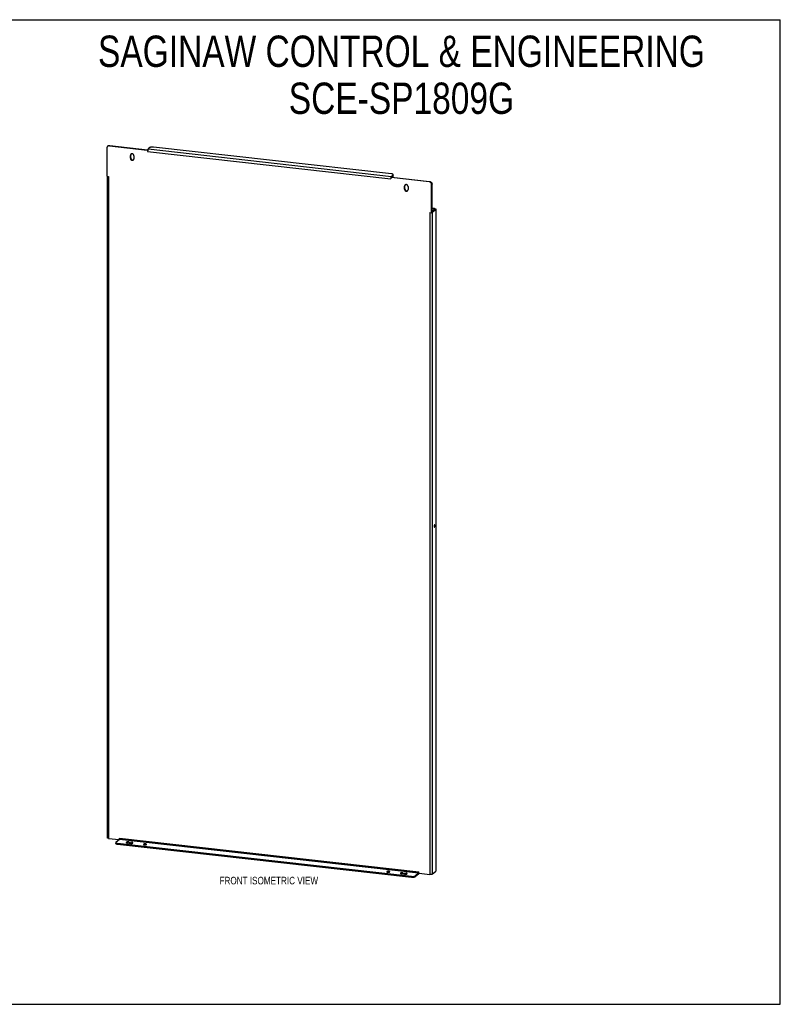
# Model space of a CAD drawing. Header units: inches. Extents: x 0 to 139, y 0 to 90.
# Tile 2 of 2: x 69 to 139, y 0 to 90. Entities that reach past the tile are written whole.
import ezdxf

# ---------------------------------------------------------------- set-up
doc = ezdxf.new("R2010")
doc.units = ezdxf.units.IN
doc.header["$LTSCALE"] = 7.62251
doc.header["$MEASUREMENT"] = 0
doc.layers.get('0').update_dxf_attribs({"linetype": 'CONTINUOUS'})
doc.layers.add('02___PRT_ALL_AXES', color=7, linetype='CONTINUOUS')
doc.layers.add('DIMENSIONS', color=7, linetype='CONTINUOUS')
doc.styles.get("Standard").update_dxf_attribs({"font": 'txt', "width": 0.8})

msp = doc.modelspace()

# ---------------------------------------------------------------- linework, layer by layer
at = {"color": 7, "linetype": 'Continuous'}
for p, q in [((0, 89.677), (138.591, 89.677)), ((138.591, 0), (138.591, 89.677)), ((77.304, 78.146), (77.339, 78.176)), ((77.466, 78.193), (77.501, 78.223)), ((77.501, 78.223), (80.954, 77.835)), ((80.954, 77.835), (80.92, 77.807)), ((80.955, 77.832), (80.954, 77.835)), ((103.137, 75.367), (103.139, 75.356)), ((103.14, 75.354), (103.139, 75.356)), ((103.175, 75.335), (103.14, 75.305)), ((103.164, 75.409), (103.164, 75.327)), ((103.175, 75.335), (106.628, 74.947)), ((103.192, 75.334), (103.312, 75.435)), ((103.312, 75.435), (103.312, 75.534)), ((103.327, 75.461), (103.327, 75.56)), ((106.592, 74.917), (106.628, 74.947)), ((106.827, 74.653), (106.863, 74.683)), ((106.863, 72.117), (106.863, 74.683)), ((106.863, 72.117), (106.827, 72.087)), ((107.056, 72.438), (106.863, 72.46)), ((106.863, 72.211), (107.097, 72.41)), ((106.887, 72.137), (106.863, 72.14)), ((107.091, 72.468), (107.056, 72.438)), ((107.056, 72.438), (107.056, 72.375)), ((107.195, 72.399), (107.097, 72.41)), ((78.048, 14.733), (78.048, 14.634)), ((78.213, 14.661), (78.213, 14.562)), ((104.99, 11.55), (78.213, 14.562)), ((105.629, 11.866), (105.311, 11.596)), ((105.311, 11.695), (105.311, 11.596)), ((105.629, 11.866), (105.629, 11.965)), ((105.656, 11.909), (105.64, 11.982)), ((104.99, 11.649), (104.99, 11.55)), ((0, 0), (138.591, 0))]:
    msp.add_line(p, q, dxfattribs=at)
at = {"color": 3, "linetype": 'Continuous'}
for p, q in [((77.466, 78.193), (80.918, 77.805)), ((81.159, 78.025), (81.012, 77.901)), ((103.162, 75.633), (81.48, 78.072)), ((77.231, 77.981), (77.231, 75.416)), ((80.922, 77.808), (80.918, 77.805)), ((80.918, 77.805), (80.938, 77.686)), ((80.928, 77.812), (80.922, 77.808)), ((80.945, 77.825), (80.928, 77.812)), ((80.938, 77.686), (103.12, 75.191)), ((80.95, 77.828), (80.945, 77.825)), ((81.012, 77.901), (103.164, 75.409)), ((77.231, 75.416), (77.394, 75.397)), ((77.28, 75.41), (77.28, 15.165)), ((77.394, 75.397), (77.394, 15.114)), ((103.125, 75.334), (103.122, 75.325)), ((103.128, 75.343), (103.125, 75.334)), ((103.137, 75.367), (103.134, 75.359)), ((103.135, 75.352), (103.134, 75.35)), ((103.164, 75.409), (103.312, 75.534)), ((103.14, 75.305), (103.12, 75.191)), ((106.592, 74.917), (103.14, 75.305)), ((106.827, 72.087), (106.827, 74.653)), ((106.664, 72.105), (106.664, 11.822)), ((106.664, 72.105), (106.827, 72.087)), ((107.091, 72.468), (106.863, 72.494)), ((106.887, 72.137), (107.195, 72.399)), ((106.887, 72.137), (106.887, 11.855)), ((107.195, 72.399), (107.195, 12.116)), ((107.206, 72.418), (107.206, 12.135)), ((77.394, 15.114), (78.354, 15.007)), ((78.063, 14.76), (78.381, 15.03)), ((104.99, 11.649), (78.213, 14.661)), ((78.374, 15.023), (78.391, 15.118)), ((78.381, 15.03), (105.629, 11.965)), ((78.391, 15.118), (105.667, 12.051)), ((78.391, 15.044), (78.392, 15.047)), ((105.629, 11.965), (105.311, 11.695)), ((105.687, 11.932), (105.667, 12.051)), ((105.679, 11.949), (105.683, 11.94)), ((105.687, 11.932), (106.664, 11.822)), ((106.887, 11.855), (107.195, 12.116))]:
    msp.add_line(p, q, dxfattribs=at)
for points in [[(77.304, 78.146), (77.299, 78.142), (77.29, 78.133), (77.281, 78.123), (77.272, 78.112), (77.264, 78.101), (77.257, 78.089), (77.251, 78.077), (77.246, 78.064), (77.241, 78.051), (77.237, 78.038), (77.234, 78.024), (77.232, 78.01), (77.231, 77.996), (77.231, 77.981)], [(77.466, 78.193), (77.451, 78.194), (77.437, 78.194), (77.423, 78.194), (77.409, 78.192), (77.396, 78.19), (77.382, 78.187), (77.369, 78.183), (77.356, 78.178), (77.344, 78.172), (77.332, 78.166), (77.321, 78.159), (77.31, 78.151), (77.304, 78.146)], [(81.48, 78.072), (81.465, 78.073), (81.451, 78.074), (81.436, 78.075), (81.421, 78.076), (81.406, 78.076), (81.391, 78.076), (81.376, 78.076), (81.361, 78.076), (81.346, 78.075), (81.331, 78.074), (81.317, 78.072), (81.303, 78.071), (81.289, 78.069), (81.275, 78.067), (81.262, 78.065), (81.25, 78.062), (81.238, 78.059), (81.226, 78.056), (81.215, 78.053), (81.205, 78.049), (81.195, 78.046), (81.187, 78.042), (81.179, 78.038), (81.171, 78.034), (81.165, 78.03), (81.159, 78.025)], [(80.985, 77.858), (80.982, 77.855), (80.979, 77.853), (80.976, 77.85), (80.973, 77.847), (80.971, 77.845), (80.968, 77.843), (80.965, 77.84), (80.962, 77.838), (80.96, 77.836), (80.957, 77.834), (80.955, 77.832), (80.952, 77.83), (80.95, 77.828)], [(80.985, 77.858), (80.981, 77.851), (80.978, 77.843), (80.976, 77.834), (80.973, 77.825), (80.97, 77.816), (80.968, 77.807), (80.965, 77.797), (80.963, 77.787), (80.961, 77.777), (80.96, 77.767), (80.958, 77.757), (80.957, 77.747), (80.955, 77.736), (80.955, 77.726), (80.954, 77.715), (80.953, 77.705), (80.953, 77.695), (80.953, 77.685)], [(81.012, 77.901), (81.009, 77.897), (81.005, 77.893), (81.002, 77.889), (80.998, 77.884), (80.995, 77.878), (80.991, 77.872), (80.988, 77.865), (80.985, 77.858)], [(103.134, 75.359), (103.131, 75.351), (103.128, 75.343)], [(103.133, 75.347), (103.132, 75.342), (103.131, 75.34), (103.13, 75.338), (103.13, 75.336), (103.129, 75.334), (103.129, 75.332), (103.128, 75.33), (103.128, 75.329)], [(103.128, 75.329), (103.128, 75.328), (103.128, 75.326), (103.129, 75.324), (103.129, 75.322), (103.13, 75.32), (103.13, 75.318), (103.131, 75.316), (103.132, 75.315), (103.133, 75.313), (103.135, 75.311), (103.136, 75.309), (103.138, 75.307), (103.14, 75.305)], [(103.134, 75.35), (103.134, 75.349), (103.133, 75.347)], [(103.137, 75.367), (103.137, 75.363), (103.137, 75.36), (103.136, 75.358), (103.136, 75.355), (103.135, 75.352)], [(103.164, 75.409), (103.161, 75.406), (103.157, 75.402), (103.154, 75.397), (103.15, 75.392), (103.147, 75.387), (103.143, 75.38), (103.14, 75.374), (103.137, 75.367)], [(103.327, 75.56), (103.327, 75.561), (103.326, 75.566), (103.324, 75.571), (103.322, 75.575), (103.318, 75.58), (103.314, 75.584), (103.309, 75.589), (103.303, 75.593), (103.296, 75.597), (103.289, 75.601), (103.28, 75.605), (103.271, 75.609), (103.261, 75.612), (103.251, 75.616), (103.24, 75.619), (103.228, 75.622), (103.216, 75.625), (103.203, 75.627), (103.19, 75.629), (103.176, 75.631), (103.162, 75.633)], [(103.312, 75.534), (103.316, 75.538), (103.32, 75.543), (103.323, 75.547), (103.325, 75.552), (103.326, 75.557), (103.327, 75.56)], [(103.122, 75.325), (103.12, 75.315), (103.118, 75.306), (103.115, 75.296), (103.114, 75.286), (103.112, 75.276), (103.11, 75.265), (103.109, 75.255), (103.108, 75.245), (103.107, 75.234), (103.106, 75.224), (103.105, 75.213), (103.105, 75.203), (103.105, 75.193)], [(106.827, 74.653), (106.827, 74.667), (106.825, 74.682), (106.823, 74.696), (106.82, 74.71), (106.817, 74.725), (106.812, 74.739), (106.806, 74.753), (106.8, 74.766), (106.793, 74.78), (106.786, 74.792), (106.777, 74.805), (106.768, 74.817), (106.758, 74.829), (106.748, 74.84), (106.737, 74.85), (106.726, 74.86), (106.714, 74.869), (106.701, 74.877), (106.689, 74.885), (106.676, 74.892), (106.662, 74.898), (106.648, 74.904), (106.635, 74.908), (106.621, 74.912), (106.606, 74.915), (106.592, 74.917)], [(106.887, 72.137), (106.882, 72.134), (106.877, 72.131), (106.872, 72.128), (106.866, 72.125), (106.863, 72.124)], [(107.091, 72.468), (107.102, 72.467), (107.112, 72.465), (107.122, 72.464), (107.131, 72.462), (107.141, 72.46), (107.149, 72.457), (107.157, 72.455), (107.165, 72.452), (107.172, 72.449), (107.178, 72.446), (107.184, 72.443), (107.189, 72.44), (107.194, 72.437), (107.198, 72.434), (107.201, 72.43), (107.203, 72.427), (107.205, 72.423), (107.205, 72.42), (107.206, 72.418)], [(107.206, 72.418), (107.206, 72.416), (107.205, 72.413), (107.204, 72.409), (107.202, 72.406), (107.199, 72.403), (107.195, 72.399)], [(77.394, 15.114), (77.385, 15.116), (77.376, 15.117), (77.368, 15.118), (77.359, 15.12), (77.351, 15.122), (77.343, 15.123), (77.336, 15.125), (77.329, 15.127), (77.322, 15.13), (77.316, 15.132), (77.31, 15.134), (77.305, 15.137), (77.3, 15.14), (77.296, 15.142), (77.292, 15.145), (77.289, 15.148), (77.286, 15.151), (77.284, 15.154), (77.282, 15.157), (77.28, 15.16), (77.28, 15.163), (77.28, 15.165)], [(78.063, 14.76), (78.058, 14.755), (78.055, 14.751), (78.052, 14.746), (78.05, 14.742), (78.048, 14.737), (78.048, 14.733)], [(78.048, 14.733), (78.048, 14.732), (78.049, 14.728), (78.05, 14.723), (78.053, 14.718), (78.056, 14.714), (78.06, 14.709), (78.066, 14.705), (78.072, 14.701), (78.078, 14.697), (78.086, 14.693), (78.094, 14.689), (78.103, 14.685), (78.113, 14.681), (78.124, 14.678), (78.135, 14.675), (78.147, 14.672), (78.159, 14.669), (78.172, 14.667), (78.185, 14.664), (78.199, 14.663), (78.213, 14.661)], [(78.38, 15.044), (78.38, 15.044), (78.379, 15.043), (78.379, 15.041), (78.378, 15.04), (78.378, 15.038), (78.378, 15.036), (78.377, 15.034), (78.377, 15.032)], [(78.377, 15.032), (78.377, 15.027), (78.377, 15.026)], [(78.383, 15.049), (78.383, 15.05), (78.383, 15.05), (78.383, 15.05), (78.383, 15.05), (78.383, 15.049), (78.383, 15.049), (78.382, 15.048), (78.382, 15.048), (78.382, 15.047), (78.381, 15.046), (78.38, 15.045), (78.38, 15.044)], [(78.392, 15.047), (78.39, 15.047), (78.389, 15.048), (78.387, 15.048), (78.386, 15.048), (78.384, 15.047), (78.383, 15.047), (78.382, 15.047), (78.381, 15.046), (78.38, 15.045), (78.38, 15.044)], [(78.381, 15.03), (78.383, 15.031), (78.384, 15.033), (78.386, 15.035), (78.387, 15.037), (78.388, 15.039), (78.39, 15.041), (78.391, 15.044)], [(78.392, 15.047), (78.394, 15.05), (78.395, 15.053), (78.396, 15.057), (78.397, 15.06), (78.398, 15.064), (78.399, 15.068), (78.4, 15.071), (78.401, 15.075), (78.402, 15.079), (78.402, 15.083), (78.403, 15.088), (78.404, 15.092), (78.404, 15.096), (78.405, 15.1), (78.405, 15.104), (78.405, 15.109), (78.405, 15.113), (78.405, 15.117)], [(104.99, 11.649), (105.004, 11.648), (105.019, 11.646), (105.034, 11.645), (105.049, 11.645), (105.064, 11.644), (105.079, 11.644), (105.094, 11.645), (105.109, 11.645), (105.124, 11.646), (105.139, 11.647), (105.153, 11.648), (105.167, 11.65), (105.181, 11.652), (105.195, 11.654), (105.208, 11.656), (105.22, 11.659), (105.232, 11.661), (105.244, 11.664), (105.255, 11.668), (105.265, 11.671), (105.274, 11.675), (105.283, 11.679), (105.291, 11.683), (105.298, 11.687), (105.305, 11.691), (105.311, 11.695)], [(105.629, 11.965), (105.63, 11.967), (105.631, 11.968), (105.633, 11.97), (105.634, 11.972), (105.636, 11.974), (105.637, 11.977), (105.638, 11.979), (105.64, 11.982)], [(105.64, 11.982), (105.641, 11.985), (105.642, 11.989), (105.643, 11.992), (105.644, 11.996), (105.646, 11.999), (105.647, 12.003), (105.647, 12.007), (105.648, 12.011), (105.649, 12.015), (105.65, 12.019), (105.65, 12.023), (105.651, 12.027), (105.651, 12.031), (105.652, 12.036), (105.652, 12.04), (105.652, 12.044), (105.652, 12.048), (105.653, 12.052)], [(105.64, 11.982), (105.642, 11.982), (105.644, 11.982), (105.646, 11.982), (105.648, 11.981), (105.65, 11.981), (105.652, 11.98), (105.653, 11.979), (105.655, 11.978), (105.657, 11.977), (105.659, 11.976), (105.661, 11.974), (105.663, 11.973), (105.664, 11.971), (105.666, 11.969), (105.667, 11.967), (105.669, 11.965)], [(105.669, 11.965), (105.669, 11.965), (105.671, 11.962), (105.672, 11.96), (105.674, 11.957), (105.675, 11.955), (105.677, 11.952), (105.679, 11.949)], [(105.683, 11.94), (105.685, 11.937), (105.686, 11.935), (105.687, 11.932)], [(106.887, 11.855), (106.883, 11.852), (106.879, 11.849), (106.874, 11.846), (106.869, 11.844), (106.864, 11.841), (106.858, 11.839), (106.851, 11.837), (106.845, 11.834), (106.837, 11.832), (106.83, 11.83), (106.822, 11.829), (106.814, 11.827), (106.805, 11.826), (106.797, 11.824), (106.788, 11.823), (106.779, 11.822), (106.769, 11.821), (106.76, 11.82), (106.75, 11.82), (106.74, 11.819), (106.731, 11.819), (106.721, 11.819), (106.711, 11.819), (106.702, 11.82), (106.692, 11.82), (106.682, 11.821), (106.673, 11.821), (106.664, 11.822)], [(107.206, 12.135), (107.206, 12.134), (107.205, 12.13), (107.204, 12.127), (107.202, 12.123), (107.199, 12.12), (107.195, 12.116)]]:
    msp.add_lwpolyline(points, dxfattribs=at)
at = {"color": 7, "linetype": 'Continuous'}
for points in [[(77.339, 78.176), (77.345, 78.181), (77.356, 78.189), (77.368, 78.196), (77.38, 78.202), (77.392, 78.208), (77.405, 78.213), (77.418, 78.217), (77.431, 78.22), (77.445, 78.222), (77.459, 78.224), (77.473, 78.224), (77.487, 78.224), (77.501, 78.223)], [(103.145, 75.335), (103.144, 75.336), (103.144, 75.337), (103.144, 75.338), (103.143, 75.34), (103.143, 75.341), (103.143, 75.342), (103.143, 75.343), (103.142, 75.344), (103.142, 75.345), (103.142, 75.346), (103.141, 75.347), (103.141, 75.348), (103.141, 75.349), (103.14, 75.351), (103.14, 75.352), (103.14, 75.353), (103.14, 75.354)], [(103.151, 75.321), (103.15, 75.321), (103.15, 75.322), (103.15, 75.323), (103.149, 75.324), (103.149, 75.325), (103.148, 75.325), (103.148, 75.326), (103.148, 75.327), (103.147, 75.328), (103.147, 75.329), (103.147, 75.33), (103.146, 75.331), (103.146, 75.332), (103.145, 75.333), (103.145, 75.334), (103.145, 75.335)], [(103.169, 75.33), (103.169, 75.33), (103.168, 75.33), (103.168, 75.329), (103.168, 75.329), (103.167, 75.329), (103.167, 75.328), (103.166, 75.328), (103.166, 75.328), (103.166, 75.327), (103.165, 75.327), (103.165, 75.327), (103.164, 75.327), (103.164, 75.326), (103.164, 75.326), (103.163, 75.326), (103.163, 75.326), (103.162, 75.325), (103.162, 75.325), (103.162, 75.325), (103.161, 75.325), (103.161, 75.324), (103.16, 75.324), (103.16, 75.324), (103.16, 75.324), (103.159, 75.324), (103.159, 75.323), (103.158, 75.323), (103.158, 75.323), (103.158, 75.323), (103.157, 75.323), (103.157, 75.322), (103.157, 75.322), (103.156, 75.322), (103.156, 75.322), (103.155, 75.322), (103.155, 75.322), (103.155, 75.322), (103.154, 75.321), (103.154, 75.321), (103.153, 75.321), (103.153, 75.321), (103.153, 75.321), (103.152, 75.321), (103.152, 75.321), (103.151, 75.321), (103.151, 75.321), (103.15, 75.321), (103.15, 75.321), (103.15, 75.321), (103.149, 75.321), (103.149, 75.321), (103.149, 75.321), (103.148, 75.321), (103.148, 75.321), (103.148, 75.321), (103.148, 75.321), (103.148, 75.321), (103.148, 75.321), (103.148, 75.321), (103.148, 75.321), (103.148, 75.321), (103.148, 75.321)], [(103.327, 75.461), (103.326, 75.458), (103.325, 75.453), (103.323, 75.449), (103.32, 75.444), (103.316, 75.439), (103.312, 75.435)], [(106.628, 74.947), (106.642, 74.945), (106.656, 74.942), (106.67, 74.938), (106.684, 74.934), (106.698, 74.928), (106.711, 74.922), (106.724, 74.915), (106.737, 74.908), (106.749, 74.899), (106.761, 74.89), (106.773, 74.88), (106.784, 74.87), (106.794, 74.859), (106.804, 74.847), (106.813, 74.835), (106.821, 74.823), (106.829, 74.81), (106.836, 74.796), (106.842, 74.783), (106.847, 74.769), (106.852, 74.755), (106.856, 74.741), (106.859, 74.726), (106.861, 74.712), (106.862, 74.697), (106.863, 74.683)], [(107.056, 72.438), (107.06, 72.437), (107.064, 72.437), (107.068, 72.436), (107.072, 72.435), (107.075, 72.434), (107.079, 72.434), (107.082, 72.433), (107.085, 72.431), (107.088, 72.43), (107.091, 72.429), (107.093, 72.428), (107.095, 72.427), (107.097, 72.425), (107.098, 72.424), (107.1, 72.423), (107.101, 72.421), (107.101, 72.42), (107.102, 72.419), (107.102, 72.418)], [(107.102, 72.418), (107.102, 72.417), (107.101, 72.416), (107.101, 72.414), (107.1, 72.413), (107.099, 72.412), (107.097, 72.41)], [(78.213, 14.562), (78.199, 14.564), (78.185, 14.566), (78.172, 14.568), (78.159, 14.57), (78.147, 14.573), (78.135, 14.576), (78.124, 14.579), (78.113, 14.582), (78.103, 14.586), (78.094, 14.59), (78.086, 14.594), (78.078, 14.598), (78.072, 14.602), (78.066, 14.606), (78.06, 14.61), (78.056, 14.615), (78.053, 14.62), (78.05, 14.624), (78.049, 14.629), (78.048, 14.633), (78.048, 14.634)], [(105.629, 11.866), (105.632, 11.87), (105.636, 11.874), (105.639, 11.878), (105.643, 11.883), (105.646, 11.889), (105.65, 11.895), (105.653, 11.902), (105.656, 11.909)], [(105.656, 11.909), (105.659, 11.912), (105.662, 11.914), (105.665, 11.917), (105.668, 11.92), (105.67, 11.922), (105.673, 11.924), (105.676, 11.927), (105.679, 11.929), (105.681, 11.931), (105.684, 11.933), (105.686, 11.935)], [(105.311, 11.596), (105.305, 11.592), (105.298, 11.588), (105.291, 11.584), (105.283, 11.58), (105.274, 11.576), (105.265, 11.572), (105.255, 11.569), (105.244, 11.566), (105.232, 11.563), (105.22, 11.56), (105.208, 11.557), (105.195, 11.555), (105.181, 11.553), (105.167, 11.551), (105.153, 11.549), (105.139, 11.548), (105.124, 11.547), (105.109, 11.546), (105.094, 11.546), (105.079, 11.545), (105.064, 11.546), (105.049, 11.546), (105.034, 11.547), (105.019, 11.547), (105.004, 11.549), (104.99, 11.55)]]:
    msp.add_lwpolyline(points, dxfattribs=at)
at = {"layer": '02___PRT_ALL_AXES', "color": 7, "linetype": 'Continuous'}
for p, q in [((79.381, 77.321), (79.417, 77.351)), ((79.417, 77.084), (79.417, 77.351)), ((79.44, 77.433), (79.435, 77.424)), ((79.381, 77.053), (79.417, 77.084)), ((79.662, 76.916), (79.67, 76.921)), ((104.353, 74.512), (104.389, 74.542)), ((104.389, 74.275), (104.389, 74.542)), ((104.412, 74.625), (104.407, 74.615)), ((104.353, 74.245), (104.389, 74.275)), ((104.634, 74.108), (104.643, 74.112)), ((107.118, 43.594), (107.056, 43.601)), ((79.234, 14.787), (79.234, 14.688)), ((79.234, 14.688), (79.499, 14.659)), ((79.499, 14.758), (79.499, 14.659)), ((79.502, 14.658), (79.499, 14.659)), ((80.585, 14.579), (80.585, 14.549)), ((102.738, 12.087), (102.738, 12.058)), ((104.207, 11.979), (104.207, 11.88)), ((104.207, 11.88), (104.471, 11.85)), ((104.471, 11.949), (104.471, 11.85)), ((104.475, 11.85), (104.471, 11.85))]:
    msp.add_line(p, q, dxfattribs=at)
at = {"layer": '02___PRT_ALL_AXES', "color": 3, "linetype": 'Continuous'}
for p, q in [((79.381, 77.053), (79.381, 77.321)), ((79.704, 77.284), (79.704, 77.017)), ((104.353, 74.245), (104.353, 74.512)), ((104.677, 74.476), (104.677, 74.208)), ((79.381, 14.658), (79.117, 14.687)), ((79.234, 14.787), (79.499, 14.758)), ((104.353, 11.849), (104.089, 11.879)), ((104.207, 11.979), (104.471, 11.949))]:
    msp.add_line(p, q, dxfattribs=at)
for points in [[(79.431, 77.434), (79.425, 77.427), (79.417, 77.42), (79.411, 77.412), (79.405, 77.403), (79.399, 77.394), (79.395, 77.384), (79.391, 77.374), (79.387, 77.364), (79.385, 77.354), (79.383, 77.343), (79.382, 77.332), (79.381, 77.321)], [(79.704, 77.284), (79.704, 77.296), (79.703, 77.307), (79.701, 77.318), (79.698, 77.329), (79.695, 77.34), (79.691, 77.351), (79.686, 77.362), (79.681, 77.372), (79.675, 77.382), (79.668, 77.392), (79.661, 77.401), (79.653, 77.41), (79.645, 77.418), (79.636, 77.426), (79.627, 77.433), (79.617, 77.439), (79.607, 77.445), (79.597, 77.451), (79.586, 77.455), (79.576, 77.459), (79.565, 77.462), (79.554, 77.464), (79.543, 77.466), (79.532, 77.467), (79.521, 77.467), (79.51, 77.466), (79.499, 77.465), (79.489, 77.463), (79.478, 77.46), (79.468, 77.456), (79.459, 77.452), (79.45, 77.447), (79.441, 77.441), (79.432, 77.434), (79.431, 77.434)], [(79.381, 77.053), (79.382, 77.042), (79.383, 77.031), (79.385, 77.02), (79.387, 77.009), (79.391, 76.998), (79.395, 76.987), (79.399, 76.976), (79.405, 76.966), (79.411, 76.956), (79.417, 76.946), (79.425, 76.937), (79.432, 76.928), (79.441, 76.92), (79.45, 76.912), (79.459, 76.905), (79.468, 76.898), (79.478, 76.892), (79.489, 76.887), (79.499, 76.883), (79.51, 76.879), (79.521, 76.876), (79.532, 76.873), (79.543, 76.872), (79.554, 76.871), (79.565, 76.871), (79.576, 76.871), (79.586, 76.873), (79.597, 76.875), (79.607, 76.878), (79.617, 76.882), (79.627, 76.886), (79.636, 76.891), (79.645, 76.897), (79.653, 76.903), (79.654, 76.904)], [(79.654, 76.904), (79.661, 76.91), (79.668, 76.918), (79.675, 76.926), (79.681, 76.935), (79.686, 76.944), (79.691, 76.953), (79.695, 76.963), (79.698, 76.974), (79.701, 76.984), (79.703, 76.995), (79.704, 77.006), (79.704, 77.017)], [(104.404, 74.625), (104.397, 74.619), (104.39, 74.611), (104.383, 74.603), (104.377, 74.594), (104.371, 74.585), (104.367, 74.576), (104.363, 74.566), (104.359, 74.555), (104.357, 74.545), (104.355, 74.534), (104.354, 74.523), (104.353, 74.512)], [(104.677, 74.476), (104.676, 74.487), (104.675, 74.498), (104.673, 74.509), (104.671, 74.52), (104.667, 74.531), (104.663, 74.542), (104.658, 74.553), (104.653, 74.563), (104.647, 74.573), (104.64, 74.583), (104.633, 74.592), (104.625, 74.601), (104.617, 74.609), (104.608, 74.617), (104.599, 74.624), (104.589, 74.631), (104.579, 74.637), (104.569, 74.642), (104.559, 74.646), (104.548, 74.65), (104.537, 74.653), (104.526, 74.656), (104.515, 74.657), (104.504, 74.658), (104.493, 74.658), (104.482, 74.658), (104.471, 74.656), (104.461, 74.654), (104.451, 74.651), (104.441, 74.647), (104.431, 74.643), (104.422, 74.638), (104.413, 74.632), (104.405, 74.626), (104.404, 74.625)], [(104.353, 74.245), (104.354, 74.234), (104.355, 74.222), (104.357, 74.211), (104.359, 74.2), (104.363, 74.189), (104.367, 74.178), (104.371, 74.167), (104.377, 74.157), (104.383, 74.147), (104.39, 74.137), (104.397, 74.128), (104.405, 74.119), (104.413, 74.111), (104.422, 74.103), (104.431, 74.096), (104.441, 74.09), (104.451, 74.084), (104.461, 74.079), (104.471, 74.074), (104.482, 74.07), (104.493, 74.067), (104.504, 74.065), (104.515, 74.063), (104.526, 74.062), (104.537, 74.062), (104.548, 74.063), (104.559, 74.064), (104.569, 74.066), (104.579, 74.069), (104.589, 74.073), (104.599, 74.077), (104.608, 74.082), (104.617, 74.088), (104.625, 74.095), (104.626, 74.095)], [(104.626, 74.095), (104.633, 74.102), (104.64, 74.109), (104.647, 74.117), (104.653, 74.126), (104.658, 74.135), (104.663, 74.145), (104.667, 74.155), (104.671, 74.165), (104.673, 74.175), (104.675, 74.186), (104.676, 74.197), (104.677, 74.208)], [(107.095, 43.666), (107.094, 43.666), (107.092, 43.666), (107.089, 43.665), (107.086, 43.664), (107.084, 43.662), (107.081, 43.659), (107.078, 43.656), (107.076, 43.652), (107.073, 43.648), (107.07, 43.643), (107.068, 43.638), (107.066, 43.632), (107.063, 43.626), (107.061, 43.619), (107.059, 43.612), (107.057, 43.605), (107.056, 43.598), (107.054, 43.59), (107.053, 43.583), (107.052, 43.575), (107.051, 43.567), (107.05, 43.559), (107.049, 43.551), (107.049, 43.543), (107.049, 43.536)], [(107.049, 43.536), (107.049, 43.528), (107.049, 43.521), (107.05, 43.514), (107.051, 43.507), (107.052, 43.501), (107.053, 43.495), (107.054, 43.489), (107.056, 43.484), (107.057, 43.48), (107.059, 43.476), (107.061, 43.472), (107.063, 43.47), (107.066, 43.467), (107.068, 43.466), (107.07, 43.465), (107.072, 43.464)], [(107.072, 43.464), (107.073, 43.464), (107.076, 43.464), (107.078, 43.465), (107.081, 43.466), (107.084, 43.468), (107.086, 43.471), (107.089, 43.474), (107.092, 43.478), (107.094, 43.482), (107.097, 43.487), (107.099, 43.492), (107.102, 43.498), (107.104, 43.504), (107.106, 43.511), (107.108, 43.518), (107.11, 43.525), (107.112, 43.532), (107.113, 43.54), (107.115, 43.547), (107.116, 43.555), (107.117, 43.563), (107.117, 43.571), (107.118, 43.579), (107.118, 43.587), (107.118, 43.594)], [(107.118, 43.594), (107.118, 43.602), (107.118, 43.609), (107.117, 43.616), (107.117, 43.623), (107.116, 43.629), (107.115, 43.635), (107.113, 43.641), (107.112, 43.646), (107.11, 43.65), (107.108, 43.654), (107.106, 43.658), (107.104, 43.66), (107.102, 43.663), (107.099, 43.664), (107.097, 43.665), (107.095, 43.666)], [(79.234, 14.787), (79.223, 14.789), (79.212, 14.789), (79.2, 14.79), (79.189, 14.79), (79.177, 14.791), (79.165, 14.79), (79.154, 14.79), (79.142, 14.79), (79.13, 14.789), (79.119, 14.788), (79.108, 14.786), (79.098, 14.785), (79.087, 14.783), (79.078, 14.781), (79.068, 14.779), (79.059, 14.777), (79.051, 14.774), (79.043, 14.771), (79.036, 14.768), (79.029, 14.765), (79.024, 14.762), (79.018, 14.759), (79.014, 14.756), (79.01, 14.752), (79.007, 14.749), (79.005, 14.745), (79.004, 14.741), (79.004, 14.738), (79.004, 14.737)], [(79.004, 14.737), (79.004, 14.734), (79.005, 14.731), (79.007, 14.727), (79.01, 14.723), (79.013, 14.72), (79.017, 14.717), (79.022, 14.713), (79.028, 14.71), (79.034, 14.707), (79.041, 14.704), (79.049, 14.701), (79.057, 14.699), (79.066, 14.696), (79.075, 14.694), (79.085, 14.692), (79.095, 14.69), (79.106, 14.689), (79.117, 14.687)], [(79.381, 14.658), (79.392, 14.657), (79.403, 14.656), (79.415, 14.655), (79.427, 14.655), (79.438, 14.655), (79.45, 14.655), (79.462, 14.655), (79.473, 14.656), (79.485, 14.656), (79.496, 14.658), (79.507, 14.659), (79.518, 14.66), (79.528, 14.662), (79.538, 14.664), (79.547, 14.666), (79.556, 14.669), (79.564, 14.671), (79.572, 14.674), (79.579, 14.677), (79.586, 14.68), (79.592, 14.683), (79.597, 14.686), (79.601, 14.69), (79.605, 14.693), (79.608, 14.697), (79.61, 14.7), (79.611, 14.704), (79.612, 14.707), (79.612, 14.708)], [(79.612, 14.708), (79.611, 14.711), (79.61, 14.715), (79.608, 14.718), (79.606, 14.722), (79.602, 14.725), (79.598, 14.729), (79.593, 14.732), (79.587, 14.735), (79.581, 14.738), (79.574, 14.741), (79.566, 14.744), (79.558, 14.746), (79.549, 14.749), (79.54, 14.751), (79.53, 14.753), (79.52, 14.755), (79.509, 14.756), (79.499, 14.758)], [(80.585, 14.579), (80.582, 14.576), (80.58, 14.573), (80.578, 14.57), (80.577, 14.567), (80.577, 14.564)], [(80.577, 14.564), (80.577, 14.564), (80.577, 14.561), (80.578, 14.558), (80.58, 14.554), (80.583, 14.551), (80.586, 14.549), (80.59, 14.546), (80.594, 14.543), (80.6, 14.54), (80.605, 14.538), (80.612, 14.535), (80.619, 14.533), (80.626, 14.531), (80.634, 14.529), (80.642, 14.527), (80.651, 14.526), (80.66, 14.524), (80.669, 14.523), (80.679, 14.522), (80.688, 14.522), (80.698, 14.521), (80.708, 14.521), (80.718, 14.521), (80.728, 14.521), (80.738, 14.521), (80.748, 14.522), (80.758, 14.522), (80.767, 14.523), (80.777, 14.525), (80.786, 14.526), (80.794, 14.528), (80.802, 14.53), (80.81, 14.531), (80.817, 14.534), (80.824, 14.536), (80.83, 14.538), (80.836, 14.541), (80.841, 14.544), (80.845, 14.546), (80.849, 14.549)], [(80.858, 14.564), (80.858, 14.564), (80.857, 14.567), (80.856, 14.571), (80.854, 14.574), (80.852, 14.577), (80.848, 14.58), (80.845, 14.582), (80.84, 14.585), (80.835, 14.588), (80.829, 14.59), (80.823, 14.593), (80.816, 14.595), (80.808, 14.597), (80.8, 14.599), (80.792, 14.601), (80.784, 14.602), (80.775, 14.604), (80.765, 14.605), (80.756, 14.606), (80.746, 14.607), (80.736, 14.607), (80.726, 14.607), (80.716, 14.607), (80.706, 14.607), (80.696, 14.607), (80.686, 14.606), (80.677, 14.606), (80.667, 14.605), (80.658, 14.603), (80.649, 14.602), (80.64, 14.6), (80.632, 14.599), (80.624, 14.597), (80.617, 14.595), (80.61, 14.592), (80.604, 14.59), (80.598, 14.587), (80.593, 14.585), (80.589, 14.582), (80.585, 14.579)], [(80.849, 14.549), (80.852, 14.552), (80.855, 14.555), (80.856, 14.558), (80.857, 14.561), (80.858, 14.564)], [(102.738, 12.087), (102.735, 12.084), (102.733, 12.081), (102.731, 12.078), (102.73, 12.075), (102.73, 12.072)], [(102.73, 12.072), (102.73, 12.072), (102.73, 12.069), (102.731, 12.066), (102.733, 12.063), (102.736, 12.06), (102.739, 12.057), (102.743, 12.054), (102.747, 12.051), (102.753, 12.049), (102.758, 12.046), (102.765, 12.044), (102.772, 12.041), (102.779, 12.039), (102.787, 12.037), (102.795, 12.036), (102.804, 12.034), (102.813, 12.033), (102.822, 12.032), (102.832, 12.031), (102.841, 12.03), (102.851, 12.029), (102.861, 12.029), (102.871, 12.029), (102.881, 12.029), (102.891, 12.03), (102.901, 12.03), (102.911, 12.031), (102.92, 12.032), (102.93, 12.033), (102.939, 12.034), (102.947, 12.036), (102.955, 12.038), (102.963, 12.04), (102.97, 12.042), (102.977, 12.044), (102.983, 12.047), (102.989, 12.049), (102.994, 12.052), (102.999, 12.055), (103.002, 12.058)], [(103.011, 12.072), (103.011, 12.073), (103.01, 12.076), (103.009, 12.079), (103.007, 12.082), (103.005, 12.085), (103.002, 12.088), (102.998, 12.091), (102.993, 12.094), (102.988, 12.096), (102.982, 12.099), (102.976, 12.101), (102.969, 12.103), (102.961, 12.105), (102.954, 12.107), (102.945, 12.109), (102.937, 12.111), (102.928, 12.112), (102.918, 12.113), (102.909, 12.114), (102.899, 12.115), (102.889, 12.115), (102.879, 12.116), (102.869, 12.116), (102.859, 12.116), (102.849, 12.115), (102.839, 12.115), (102.83, 12.114), (102.82, 12.113), (102.811, 12.112), (102.802, 12.11), (102.793, 12.109), (102.785, 12.107), (102.777, 12.105), (102.77, 12.103), (102.763, 12.101), (102.757, 12.098), (102.751, 12.096), (102.746, 12.093), (102.742, 12.09), (102.738, 12.087)], [(103.002, 12.058), (103.005, 12.061), (103.008, 12.064), (103.009, 12.067), (103.01, 12.07), (103.011, 12.072)], [(104.207, 11.979), (104.195, 11.98), (104.184, 11.981), (104.172, 11.981), (104.161, 11.982), (104.149, 11.982), (104.137, 11.982), (104.126, 11.981), (104.114, 11.981), (104.103, 11.98), (104.091, 11.979), (104.08, 11.978), (104.07, 11.976), (104.06, 11.974), (104.05, 11.972), (104.04, 11.97), (104.031, 11.968), (104.023, 11.965), (104.015, 11.963), (104.008, 11.96), (104.001, 11.957), (103.996, 11.954), (103.991, 11.95), (103.986, 11.947), (103.983, 11.943), (103.98, 11.94), (103.978, 11.936), (103.976, 11.933), (103.976, 11.929), (103.976, 11.929)], [(103.976, 11.929), (103.976, 11.926), (103.977, 11.922), (103.979, 11.918), (103.982, 11.915), (103.985, 11.911), (103.989, 11.908), (103.994, 11.905), (104, 11.901), (104.007, 11.898), (104.014, 11.896), (104.021, 11.893), (104.029, 11.89), (104.038, 11.888), (104.048, 11.886), (104.057, 11.884), (104.067, 11.882), (104.078, 11.88), (104.089, 11.879)], [(104.353, 11.849), (104.364, 11.848), (104.376, 11.847), (104.387, 11.846), (104.399, 11.846), (104.411, 11.846), (104.422, 11.846), (104.434, 11.846), (104.446, 11.847), (104.457, 11.848), (104.468, 11.849), (104.479, 11.85), (104.49, 11.852), (104.5, 11.853), (104.51, 11.855), (104.519, 11.858), (104.528, 11.86), (104.537, 11.862), (104.544, 11.865), (104.552, 11.868), (104.558, 11.871), (104.564, 11.874), (104.569, 11.878), (104.573, 11.881), (104.577, 11.884), (104.58, 11.888), (104.582, 11.891), (104.583, 11.895), (104.584, 11.899), (104.584, 11.899)], [(104.584, 11.899), (104.584, 11.902), (104.582, 11.906), (104.58, 11.909), (104.578, 11.913), (104.574, 11.916), (104.57, 11.92), (104.565, 11.923), (104.559, 11.926), (104.553, 11.929), (104.546, 11.932), (104.538, 11.935), (104.53, 11.938), (104.521, 11.94), (104.512, 11.942), (104.502, 11.944), (104.492, 11.946), (104.482, 11.948), (104.471, 11.949)]]:
    msp.add_lwpolyline(points, dxfattribs=at)
at = {"layer": '02___PRT_ALL_AXES', "color": 7, "linetype": 'Continuous'}
for points in [[(79.435, 77.424), (79.43, 77.415), (79.426, 77.405), (79.423, 77.394), (79.42, 77.384), (79.418, 77.373), (79.417, 77.362), (79.417, 77.351)], [(79.451, 77.447), (79.446, 77.442), (79.44, 77.433)], [(79.417, 77.084), (79.417, 77.072), (79.418, 77.061), (79.42, 77.05), (79.423, 77.039), (79.426, 77.028), (79.43, 77.017), (79.435, 77.006), (79.44, 76.996), (79.446, 76.986), (79.453, 76.976), (79.46, 76.967), (79.468, 76.958), (79.476, 76.95), (79.485, 76.942), (79.494, 76.935), (79.504, 76.929), (79.514, 76.923), (79.524, 76.917), (79.535, 76.913), (79.545, 76.909), (79.556, 76.906), (79.567, 76.903), (79.578, 76.902), (79.589, 76.901), (79.6, 76.901), (79.611, 76.902), (79.622, 76.903), (79.632, 76.905), (79.643, 76.908), (79.653, 76.912), (79.662, 76.916)], [(104.407, 74.615), (104.402, 74.606), (104.398, 74.596), (104.395, 74.586), (104.392, 74.575), (104.39, 74.564), (104.389, 74.553), (104.389, 74.542)], [(104.423, 74.639), (104.418, 74.633), (104.412, 74.625)], [(104.389, 74.275), (104.389, 74.264), (104.39, 74.252), (104.392, 74.241), (104.395, 74.23), (104.398, 74.219), (104.402, 74.208), (104.407, 74.198), (104.412, 74.187), (104.418, 74.177), (104.425, 74.168), (104.432, 74.158), (104.44, 74.15), (104.449, 74.141), (104.457, 74.134), (104.467, 74.126), (104.476, 74.12), (104.486, 74.114), (104.496, 74.109), (104.507, 74.104), (104.518, 74.1), (104.529, 74.097), (104.539, 74.095), (104.551, 74.093), (104.562, 74.092), (104.573, 74.092), (104.583, 74.093), (104.594, 74.094), (104.605, 74.097), (104.615, 74.099), (104.625, 74.103), (104.634, 74.108)], [(79.13, 14.69), (79.119, 14.689), (79.113, 14.688)], [(79.234, 14.688), (79.223, 14.69), (79.212, 14.69), (79.2, 14.691), (79.189, 14.692), (79.177, 14.692), (79.165, 14.692), (79.154, 14.691), (79.142, 14.691), (79.13, 14.69)], [(104.103, 11.881), (104.091, 11.88), (104.085, 11.879)], [(104.207, 11.88), (104.195, 11.881), (104.184, 11.882), (104.172, 11.882), (104.161, 11.883), (104.149, 11.883), (104.137, 11.883), (104.126, 11.883), (104.114, 11.882), (104.103, 11.881)]]:
    msp.add_lwpolyline(points, dxfattribs=at)

# ---------------------------------------------------------------- texts
at = {"layer": 'DIMENSIONS', "color": 2, "linetype": 'Continuous', "attachment_point": 2, "line_spacing_factor": 0.9}
for s, insert, char_height, width in [('SAGINAW CONTROL & ENGINEERING\\PSCE-SP1809G', (104.075, 88.229), 2.85335, 66.19762), ('FRONT ISOMETRIC VIEW', (91.991, 11.615), 0.69296, 11.08729)]:
    msp.add_mtext(s, dxfattribs=dict(at, insert=insert, char_height=char_height, width=width))

doc.saveas('drawing.dxf')
